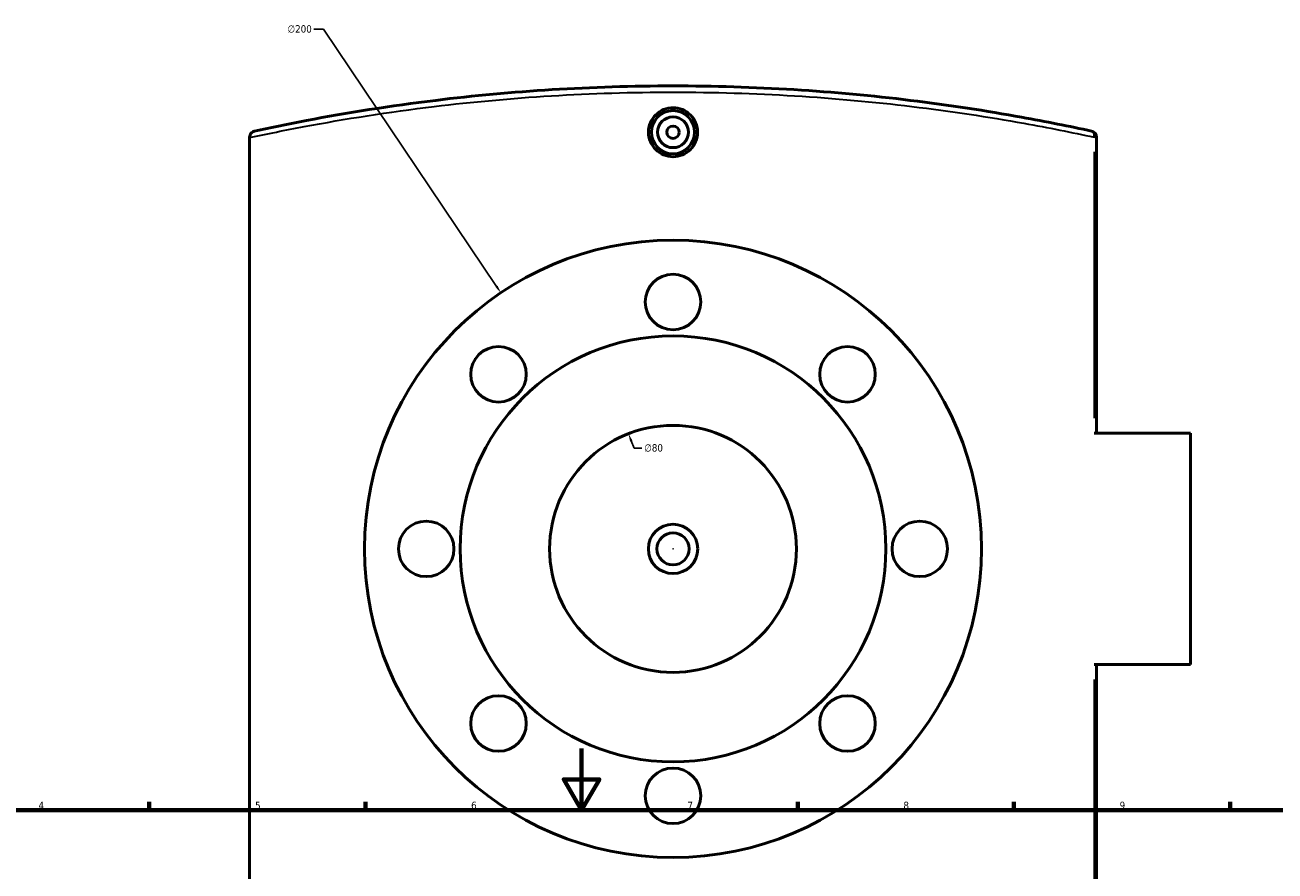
# Model space of a CAD drawing. Header units: millimetres. Extents: x -519 to 1053, y -190 to 828.
# Tile 8 of 9: x 240 to 645, y 554 to 828. Entities that reach past the tile are written whole.
import ezdxf

# ---------------------------------------------------------------- set-up
doc = ezdxf.new("R2010")
doc.units = ezdxf.units.MM
for name, color, linetype, lineweight in [('Border (ANSI)', 7, 'Continuous', 70), ('Dimension (ANSI)', 7, 'Continuous', 25), ('Visible (ANSI)', 7, 'Continuous', 50), ('Visible Narrow (ANSI)', 7, 'Continuous', 35)]:
    doc.layers.add(name, color=color, linetype=linetype, lineweight=lineweight)
doc.styles.add('Note Text (ANSI)', font='tahoma.ttf')
doc.dimstyles.new('Default - mm (ANSI)', dxfattribs={"dimtxt": 2.4, "dimasz": 2.5, "dimexe": 3.175, "dimexo": 1.6002, "dimgap": 0.8, "dimtad": 0, "dimtoh": 1, "dimdec": 0, "dimrnd": 1e-08, "dimzin": 4, "dimdsep": 46, "dimtxsty": 'Note Text (ANSI)', "dimcen": 0.09, "dimdle": 10, "dimclrd": 256, "dimclre": 256, "dimclrt": 5, "dimadec": 1, "dimazin": 1, "dimtfac": 1.27, "dimtofl": 0, "dimtmove": 0, "dimatfit": 3, "dimfxl": 1, "dimtolj": 1, "dimtzin": 4, "dimlwd": -1, "dimlwe": -1, "dimarcsym": 0})

# ---------------------------------------------------------------- blocks, each defined once
blk = doc.blocks.new('Borders Default Border')
at = {"layer": 'Border (ANSI)'}
for p, q in [((280.33, 574), (280.33, 576.8)), ((350.42, 574), (350.42, 576.8)), ((490.58, 574), (490.58, 576.8)), ((560.67, 574), (560.67, 576.8)), ((630.75, 574), (630.75, 576.8))]:
    blk.add_line(p, q, dxfattribs=at)
at = {"layer": 'Border (ANSI)', "flags": 128}
for points in [[(420.5, 594), (420.5, 574), (414.73, 584), (426.27, 584), (420.5, 574)], [(20, 20), (20, 574), (821, 574), (821, 20), (20, 20)]]:
    blk.add_lwpolyline(points, dxfattribs=at)
at = {"layer": 'Border (ANSI)', "color": 5, "true_color": 0x0000ff, "char_height": 2.4, "attachment_point": 7, "style": 'Note Text (ANSI)'}
for s, insert in [('4', (244.45, 574.4)), ('5', (314.67, 574.35)), ('6', (384.69, 574.35)), ('7', (454.8, 574.4)), ('8', (524.84, 574.35)), ('9', (594.92, 574.35))]:
    blk.add_mtext(s, dxfattribs=dict(at, insert=insert))
blk = doc.blocks.new('*D7')
at = {"layer": 'Defpoints', "color": 0, "transparency": 16777216}
for p in [(435.7, 696.01), (464.59, 621.41)]:
    blk.add_point(p, dxfattribs=at)
at = {"layer": 'Dimension (ANSI)', "transparency": 16777216}
for p, q in [((437.5, 691.35), (436.6, 693.68)), ((440, 691.35), (437.5, 691.35))]:
    blk.add_line(p, q, dxfattribs=at)
blk.add_solid([(436.99, 693.83), (436.21, 693.53), (435.7, 696.01)], dxfattribs=at)
at = {"layer": 'Dimension (ANSI)', "color": 5, "transparency": 16777216, "insert": (440.8, 692.64), "char_height": 2.4, "attachment_point": 1, "style": 'Note Text (ANSI)'}
blk.add_mtext('\\A1;∅80', dxfattribs=at)
blk = doc.blocks.new('*D8')
at = {"layer": 'Defpoints', "color": 0, "transparency": 16777216}
for p in [(394.33, 741.69), (505.95, 575.74)]:
    blk.add_point(p, dxfattribs=at)
at = {"layer": 'Dimension (ANSI)', "transparency": 16777216}
for p, q in [((333.71, 827.1), (336.88, 827.1)), ((336.88, 827.1), (392.94, 743.76)), ((450.05, 658.71), (450.23, 658.71)), ((450.14, 658.62), (450.14, 658.8))]:
    blk.add_line(p, q, dxfattribs=at)
blk.add_solid([(393.28, 744), (392.59, 743.53), (394.33, 741.69)], dxfattribs=at)
at = {"layer": 'Dimension (ANSI)', "color": 5, "transparency": 16777216, "insert": (325.17, 828.39), "char_height": 2.4, "attachment_point": 1, "style": 'Note Text (ANSI)'}
blk.add_mtext('\\A1;∅200', dxfattribs=at)

msp = doc.modelspace()

# ---------------------------------------------------------------- linework, layer by layer
at = {"layer": 'Visible (ANSI)'}
for p, q in [((312.89, 792.11), (312.89, 791.95)), ((312.89, 525.48), (312.89, 791.95)), ((587.39, 696.21), (587.39, 792.11)), ((617.89, 696.21), (586.66, 696.21)), ((617.89, 696.21), (617.89, 621.21)), ((586.66, 621.21), (617.89, 621.21)), ((587.39, 525.32), (587.39, 621.21))]:
    msp.add_line(p, q, dxfattribs=at)
for centre, radius in [((450.14, 793.71), 7), ((450.14, 793.71), 5), ((450.14, 793.71), 2), ((450.14, 658.71), 100), ((450.14, 738.71), 9), ((450.14, 658.71), 69), ((393.57, 715.28), 9), ((506.71, 715.28), 9), ((450.14, 658.71), 40), ((370.14, 658.71), 9), ((450.14, 658.71), 8), ((530.14, 658.71), 9), ((450.14, 658.71), 5.2), ((393.57, 602.14), 9), ((506.71, 602.14), 9), ((450.14, 578.71), 9)]:
    msp.add_circle(centre, radius, dxfattribs=at)
msp.add_arc((585.39, 792.11), 2, 0, 77.6711, dxfattribs=at)
for points, knots in [([(585.82, 794.06), (578.64, 795.63), (571.07, 797.15), (551.76, 800.64), (539.66, 802.5), (514.88, 805.53), (502.23, 806.71), (476.43, 808.3), (463.29, 808.71), (450.14, 808.71), (437, 808.71), (423.86, 808.3), (398.06, 806.71), (385.41, 805.53), (358.47, 802.24), (344.4, 799.99), (325.5, 796.4), (319.87, 795.24), (314.46, 794.06)], [4.572303, 4.572303, 4.572303, 4.572303, 7.39025, 7.39025, 11.455471, 11.455471, 15.386079, 15.386079, 19.316692, 19.316692, 19.316692, 23.247305, 23.247305, 27.177914, 27.177914, 31.938661, 31.938661, 34.06116, 34.06116, 34.06116, 34.06116]), ([(458.08, 793.71), (458.08, 792.72), (457.88, 791.65), (457.07, 789.7), (456.46, 788.81), (455.05, 787.4), (454.16, 786.79), (452.2, 785.98), (451.14, 785.79), (449.15, 785.79), (448.08, 785.98), (446.13, 786.79), (445.24, 787.4), (443.82, 788.81), (443.21, 789.7), (442.4, 791.65), (442.2, 792.72), (442.2, 793.71), (442.2, 794.71), (442.4, 795.77), (443.21, 797.73), (443.82, 798.62), (445.24, 800.02), (446.13, 800.63), (448.08, 801.44), (449.15, 801.64), (451.14, 801.64), (452.2, 801.44), (454.16, 800.63), (455.05, 800.02), (456.46, 798.62), (457.07, 797.73), (457.88, 795.77), (458.08, 794.71), (458.08, 793.71)], [2.391078, 2.391078, 2.391078, 2.391078, 2.690018, 2.690018, 2.988958, 2.988958, 3.287787, 3.287787, 3.586617, 3.586617, 3.885446, 3.885446, 4.184276, 4.184276, 4.483216, 4.483216, 4.782156, 4.782156, 4.782156, 5.081096, 5.081096, 5.380036, 5.380036, 5.678865, 5.678865, 5.977695, 5.977695, 6.276524, 6.276524, 6.575354, 6.575354, 6.874294, 6.874294, 7.173234, 7.173234, 7.173234, 7.173234]), ([(312.89, 792.11), (312.89, 792.35), (312.94, 792.58), (313.11, 793.04), (313.24, 793.26), (313.54, 793.6), (313.7, 793.73), (314.06, 793.94), (314.26, 794.01), (314.46, 794.06), (314.46, 794.06), (314.46, 794.06)], [-0.2886048, -0.2886048, -0.2886048, -0.2886048, -0.2158352, -0.2158352, -0.1365818, -0.1365818, -0.0688704, -0.0688704, 0, 0, 0.0007024, 0.0007024, 0.0007024, 0.0007024])]:
    msp.add_open_spline(points, degree=3, knots=knots, dxfattribs=at)
at = {"layer": 'Visible Narrow (ANSI)'}
for p, q in [((587.39, 792.11), (586.73, 792.11)), ((586.66, 787.31), (586.66, 701.01)), ((586.66, 616.42), (586.66, 530.12))]:
    msp.add_line(p, q, dxfattribs=at)
msp.add_ellipse((585.39, 792.11), major_axis=(0.43, 1.95), ratio=0.626114, start_param=4.92013, end_param=6.211446, dxfattribs=at)
msp.add_open_spline([(312.89, 791.95), (318.55, 793.18), (324.46, 794.39), (343.74, 798.02), (357.9, 800.26), (385.01, 803.54), (397.74, 804.71), (423.69, 806.3), (436.92, 806.71), (450.14, 806.71), (463.37, 806.71), (476.59, 806.3), (502.55, 804.71), (515.28, 803.54), (540.22, 800.52), (552.39, 798.67), (571.82, 795.19), (579.44, 793.67), (586.66, 792.11)], degree=3, knots=[-34.156288, -34.156288, -34.156288, -34.156288, -31.938661, -31.938661, -27.177914, -27.177914, -23.247305, -23.247305, -19.316692, -19.316692, -19.316692, -15.386079, -15.386079, -11.455471, -11.455471, -7.39025, -7.39025, -4.572303, -4.572303, -4.572303, -4.572303], dxfattribs=at)

# ---------------------------------------------------------------- block references
msp.add_blockref('Borders Default Border', (0, 0))

# ---------------------------------------------------------------- dimensions: what is measured, and where the dimension line sits
at = {"layer": 'Dimension (ANSI)'}
for p1, p2, picture, middle in [((505.95, 575.74), (394.33, 741.69), '*D8', (329.04, 827.1)), ((464.59, 621.41), (435.7, 696.01), '*D7', (443.77, 691.35))]:
    dim = msp.add_diameter_dim_2p(p1=p1, p2=p2, dimstyle='Default - mm (ANSI)', override={"dimgap": 0.8, "dimtih": 1, "dimdec": 0, "dimlfac": 1, "dimtol": 0, "dimlim": 0, "dimtp": 0, "dimtm": 0, "dimtdec": 2}, dxfattribs=at)
    dim.commit()
    dim.dimension.update_dxf_attribs({"geometry": picture, "text_midpoint": middle, "dimtype": 163})

doc.saveas('drawing.dxf')
